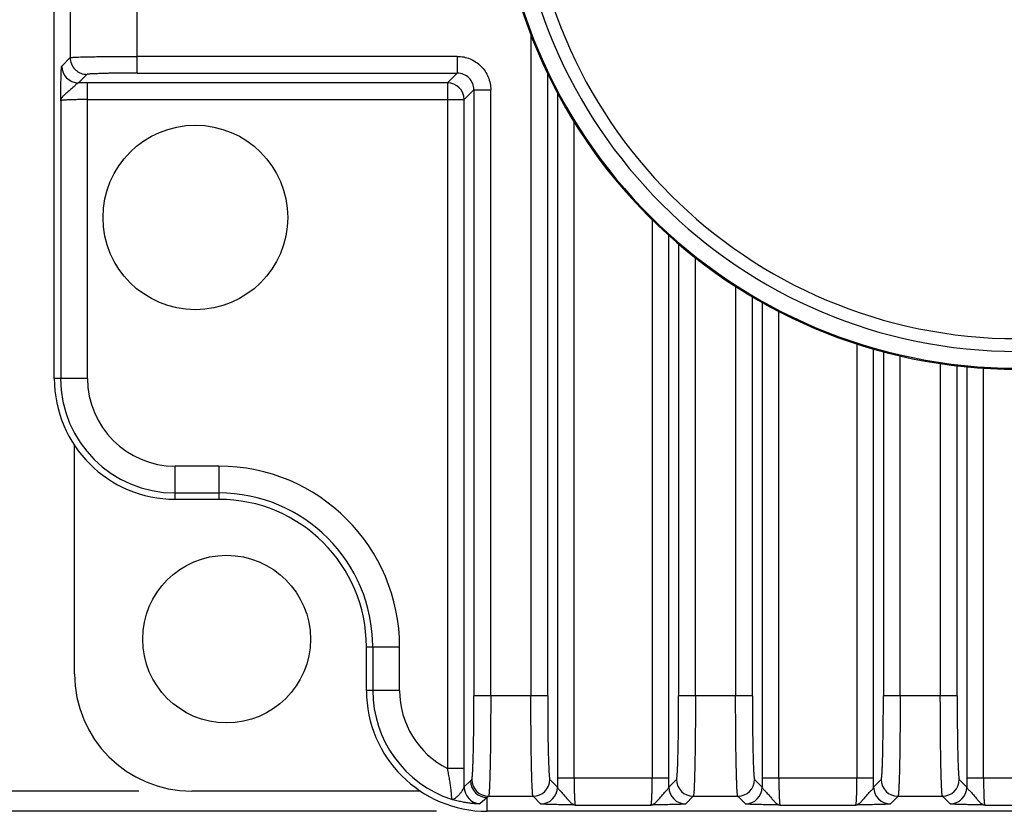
# Model space of a CAD drawing. Header units: inches. Extents: x 0 to 34, y 0 to 22.
# Tile 4 of 51: x 4.6 to 5.8, y 6.2 to 7.1. Entities that reach past the tile are written whole.
import ezdxf

# ---------------------------------------------------------------- set-up
doc = ezdxf.new("R2010")
doc.units = ezdxf.units.IN
doc.header["$LTSCALE"] = 1.87
doc.header["$MEASUREMENT"] = 0
doc.layers.get('0').update_dxf_attribs({"linetype": 'CONTINUOUS'})
doc.layers.add('DIMENSIONS', color=7, linetype='CONTINUOUS')
doc.styles.get("Standard").update_dxf_attribs({"font": 'txt', "width": 0.8})
doc.dimstyles.new('DIMSTYLE_1', dxfattribs={"dimtxt": 0.125, "dimasz": 0.18, "dimexe": 0.18, "dimexo": 0.0625, "dimgap": 0.09, "dimtad": 0, "dimtih": 1, "dimtoh": 1, "dimdec": 1, "dimdsep": 46, "dimtxsty": 'STANDARD', "dimblk": '_FILLED', "dimblk1": '_FILLED', "dimblk2": '_FILLED', "dimcen": 0.09, "dimadec": 0, "dimazin": 0, "dimtp": 0.1, "dimtm": 0.1, "dimtfac": 1, "dimtdec": 1, "dimtofl": 0, "dimtmove": 0, "dimatfit": 3, "dimldrblk": '_FILLED', "dimfxl": 1, "dimtolj": 1, "dimarcsym": 0})

# ---------------------------------------------------------------- blocks, each defined once
blk = doc.blocks.new('_FILLED')
at = {"color": 0, "linetype": 'BYBLOCK'}
blk.add_solid([(0, 0), (-1, 0.1736), (-1, -0.1736)], dxfattribs=at)
blk = doc.blocks.new('*D15')
at = {"layer": 'DIMENSIONS', "color": 2, "linetype": 'CONTINUOUS'}
for p, q in [((4.7571, 8.3942), (3.7831, 8.3942)), ((3.9081, 8.3942), (3.9081, 7.5067)), ((3.9081, 6.1816), (3.9081, 7.0692)), ((4.7571, 6.1816), (3.7831, 6.1816))]:
    blk.add_line(p, q, dxfattribs=at)
at = {"layer": 'DIMENSIONS', "color": 2, "linetype": 'CONTINUOUS', "xscale": 0.18, "yscale": 0.18, "zscale": 0.18}
for p, rotation in [((3.9081, 8.3942), 90), ((3.9081, 6.1816), 270)]:
    blk.add_blockref('_FILLED', p, dxfattribs=dict(at, rotation=rotation))
at = {"layer": 'DIMENSIONS', "color": 2, "linetype": 'CONTINUOUS', "insert": (3.8081, 7.4442), "char_height": 0.125, "width": 0.6, "attachment_point": 2, "line_spacing_factor": 0.9}
blk.add_mtext('56.2\\P[2.21]', dxfattribs=at)
blk = doc.blocks.new('*D16')
at = {"layer": 'DIMENSIONS', "color": 2, "linetype": 'CONTINUOUS'}
for p, q in [((6.2074, 9.5099), (3.0331, 9.5099)), ((3.1581, 9.5099), (3.1581, 8.0527)), ((3.1581, 6.1579), (3.1581, 7.3964)), ((5.1064, 6.1579), (3.0331, 6.1579))]:
    blk.add_line(p, q, dxfattribs=at)
at = {"layer": 'DIMENSIONS', "color": 2, "linetype": 'CONTINUOUS', "xscale": 0.18, "yscale": 0.18, "zscale": 0.18}
for p, rotation in [((3.1581, 9.5099), 90), ((3.1581, 6.1579), 270)]:
    blk.add_blockref('_FILLED', p, dxfattribs=dict(at, rotation=rotation))
at = {"layer": 'DIMENSIONS', "color": 2, "linetype": 'CONTINUOUS', "insert": (3.1581, 7.9902), "char_height": 0.125, "width": 0.6, "attachment_point": 2, "line_spacing_factor": 0.9}
blk.add_mtext('85.5\\P[3.37]\\PMAX', dxfattribs=at)

msp = doc.modelspace()

# ---------------------------------------------------------------- linework, layer by layer
at = {"color": 7, "linetype": 'CONTINUOUS'}
for p, q in [((4.6581, 6.6659), (4.6581, 7.91)), ((4.7554, 7.0242), (4.7554, 7.1264)), ((4.6767, 7.1083), (4.6767, 7.0424)), ((5.2172, 7.0694), (5.2172, 6.2936)), ((4.6668, 7.0325), (4.6767, 7.0424)), ((5.1307, 7.0439), (4.7554, 7.0439)), ((5.1307, 7.0439), (5.1307, 7.0242)), ((4.6964, 7.0227), (4.6865, 7.0128)), ((4.7554, 7.0242), (5.1307, 7.0242)), ((5.1193, 7.0128), (5.1307, 7.0242)), ((5.2369, 6.2936), (5.2369, 7.0237)), ((4.697, 6.6659), (4.697, 7.0128)), ((5.1193, 7.0128), (4.697, 7.0128)), ((5.1193, 7.0128), (5.1193, 6.2081)), ((5.1504, 7.0045), (5.139, 6.9931)), ((5.1504, 7.0045), (5.1701, 7.0045)), ((5.1504, 7.0045), (5.1504, 6.2936)), ((5.1701, 6.2936), (5.1701, 7.0045)), ((5.2483, 7.0012), (5.2483, 6.1968)), ((4.6656, 6.9918), (4.6656, 6.6659)), ((4.697, 6.9931), (5.139, 6.9931)), ((5.139, 6.2081), (5.139, 6.9931)), ((5.2679, 6.1968), (5.2679, 6.9671)), ((5.3595, 6.8522), (5.3595, 6.1968)), ((5.3792, 6.1968), (5.3792, 6.8337)), ((5.3905, 6.8236), (5.3905, 6.2936)), ((5.4102, 6.2936), (5.4102, 6.8074)), ((5.4574, 6.7738), (5.4574, 6.2936)), ((5.477, 6.2936), (5.477, 6.7617)), ((5.4884, 6.7552), (5.4884, 6.1968)), ((5.5081, 6.1968), (5.5081, 6.7446)), ((5.5997, 6.7065), (5.5997, 6.1968)), ((5.6193, 6.1968), (5.6193, 6.7005)), ((5.6307, 6.6973), (5.6307, 6.2936)), ((5.6504, 6.2936), (5.6504, 6.6923)), ((5.6975, 6.6834), (5.6975, 6.2936)), ((5.7172, 6.2936), (5.7172, 6.6808)), ((5.7286, 6.6796), (5.7286, 6.1968)), ((5.7482, 6.1968), (5.7482, 6.678)), ((4.697, 6.6659), (4.6581, 6.6659)), ((4.6818, 6.3194), (4.6818, 6.5874)), ((4.8511, 6.563), (4.7999, 6.563)), ((4.7999, 6.524), (4.7999, 6.563)), ((4.8511, 6.563), (4.8511, 6.524)), ((4.7999, 6.5315), (4.8511, 6.5315)), ((4.8511, 6.524), (4.7999, 6.524)), ((5.0243, 6.3509), (5.0632, 6.3509)), ((5.0243, 6.2997), (5.0243, 6.3509)), ((5.0317, 6.3509), (5.0317, 6.2997)), ((5.0632, 6.2997), (5.0632, 6.3509)), ((5.0632, 6.2997), (5.0243, 6.2997)), ((5.2369, 6.2936), (5.1504, 6.2936)), ((5.477, 6.2936), (5.3905, 6.2936)), ((5.7172, 6.2936), (5.6307, 6.2936)), ((5.139, 6.2081), (5.1193, 6.2081)), ((5.1389, 6.1865), (5.1464, 6.1937)), ((5.1464, 6.1937), (5.1479, 6.1952)), ((5.2394, 6.1952), (5.2483, 6.1863)), ((5.3792, 6.1968), (5.2483, 6.1968)), ((5.3792, 6.1863), (5.388, 6.1952)), ((5.4796, 6.1952), (5.4884, 6.1863)), ((5.6193, 6.1968), (5.4884, 6.1968)), ((5.6193, 6.1863), (5.6282, 6.1952)), ((5.7197, 6.1952), (5.7286, 6.1863)), ((5.8477, 6.1968), (5.7286, 6.1968)), ((5.0876, 6.1816), (4.8196, 6.1816)), ((5.1661, 6.174), (5.1573, 6.1668)), ((5.1676, 6.1755), (5.1661, 6.174)), ((5.1661, 6.1579), (5.1661, 6.174)), ((5.1676, 6.1755), (5.2197, 6.1755)), ((5.2286, 6.1666), (5.2197, 6.1755)), ((5.4077, 6.1755), (5.3988, 6.1666)), ((5.4077, 6.1755), (5.4599, 6.1755)), ((5.4688, 6.1666), (5.4599, 6.1755)), ((5.6479, 6.1755), (5.639, 6.1666)), ((5.6479, 6.1755), (5.7, 6.1755)), ((5.7089, 6.1666), (5.7, 6.1755)), ((6.4102, 6.1579), (5.1661, 6.1579)), ((5.2692, 6.1653), (5.3582, 6.1653)), ((5.5094, 6.1653), (5.5984, 6.1653)), ((5.7496, 6.1653), (5.8267, 6.1653))]:
    msp.add_line(p, q, dxfattribs=at)
for centre, radius in [((4.8236, 6.8548), 0.1083), ((4.8602, 6.36), 0.0984)]:
    msp.add_circle(centre, radius, dxfattribs=at)
for centre, radius, start, end in [((5.7881, 7.2879), 0.6113, 180, 360), ((5.7881, 7.2879), 0.61, 180, 360), ((5.7881, 7.2879), 0.5903, 180, 360), ((5.7881, 7.2879), 0.5753, 180, 360), ((4.6865, 7.0325), 0.0197, 180.0465, 269.9535), ((5.1307, 7.0045), 0.0197, 359.9383, 90.0617), ((4.697, 5.0887), 1.9241, 89.9992, 90.3128), ((5.1193, 6.9931), 0.0197, 0.0472, 89.9528), ((4.7999, 6.6659), 0.1418, 180, 270), ((4.7999, 6.6659), 0.1344, 180, 270), ((4.7999, 6.6659), 0.1029, 180, 270), ((4.8511, 6.3509), 0.2121, 0, 90), ((4.8511, 6.3509), 0.1806, 0, 90), ((4.8511, 6.3509), 0.1731, 0, 90), ((4.8196, 6.3194), 0.1378, 180, 270), ((5.1661, 6.2997), 0.1418, 180, 270), ((5.1661, 6.2997), 0.1344, 180, 251.8299), ((5.1661, 6.2997), 0.1029, 180, 242.9855), ((2.9288, 6.2078), 2.2103, 359.4473, 0.0068), ((5.1661, 6.1937), 0.0197, 180.0465, 269.9535), ((5.1676, 6.1952), 0.0197, 180.0696, 269.9304), ((5.2197, 6.1952), 0.0197, 270.0696, 359.9304), ((7.1724, 6.1968), 1.9241, 179.9992, 180.3128), ((3.4474, 6.1968), 1.9317, 359.6878, 0.0002), ((5.4077, 6.1952), 0.0197, 180.0696, 269.9304), ((5.4599, 6.1952), 0.0197, 270.0696, 359.9304), ((7.4126, 6.1968), 1.9241, 179.9992, 180.3128), ((3.6876, 6.1968), 1.9317, 359.6878, 0.0002), ((5.6479, 6.1952), 0.0197, 180.0696, 269.9304), ((5.7, 6.1952), 0.0197, 270.0696, 359.9304), ((7.6527, 6.1968), 1.9241, 179.9992, 180.3128), ((5.1586, 6.1865), 0.0197, 180.0434, 266.177), ((5.2286, 6.1863), 0.0197, 270.0465, 359.9535), ((5.3988, 6.1863), 0.0197, 180.0465, 269.9535), ((5.4687, 6.1863), 0.0197, 270.0465, 359.9535), ((5.639, 6.1863), 0.0197, 180.0465, 269.9535), ((5.7089, 6.1863), 0.0197, 270.0465, 359.9535)]:
    msp.add_arc(centre, radius, start, end, dxfattribs=at)
for points, knots in [([(4.6767, 7.0424), (4.6768, 7.0424), (4.677, 7.0425), (4.6774, 7.0425), (4.6779, 7.0426), (4.6786, 7.0427), (4.6796, 7.0427), (4.6811, 7.0428), (4.6835, 7.043), (4.6869, 7.0431), (4.6909, 7.0432), (4.6955, 7.0433), (4.7007, 7.0434), (4.7063, 7.0435), (4.7148, 7.0437), (4.7262, 7.0438), (4.7405, 7.0438), (4.7504, 7.0439), (4.7554, 7.0439)], [0, 0, 0, 0, 0.002615, 0.007479, 0.01462, 0.024028, 0.035687, 0.049573, 0.083936, 0.126877, 0.177937, 0.236605, 0.302367, 0.374669, 0.452793, 0.62347, 0.808165, 1, 1, 1, 1]), ([(4.6767, 7.0424), (4.6767, 7.0399), (4.6777, 7.0347), (4.6814, 7.0292), (4.6856, 7.0258), (4.6901, 7.0234), (4.6939, 7.0227), (4.6964, 7.0227)], [0, 0, 0, 0, 0.23978, 0.499346, 0.631123, 0.760221, 1, 1, 1, 1]), ([(5.1307, 7.0439), (5.1358, 7.0439), (5.1462, 7.0418), (5.1593, 7.0331), (5.168, 7.02), (5.1701, 7.0096), (5.1701, 7.0045)], [0, 0, 0, 0, 0.249969, 0.5, 0.75003, 1, 1, 1, 1]), ([(4.6656, 6.9918), (4.6656, 6.9943), (4.6657, 6.9992), (4.6658, 7.0064), (4.6659, 7.0121), (4.666, 7.0164), (4.666, 7.0194), (4.6661, 7.0221), (4.6662, 7.0246), (4.6663, 7.0268), (4.6664, 7.0287), (4.6665, 7.03), (4.6666, 7.0309), (4.6666, 7.0314), (4.6667, 7.0318), (4.6667, 7.0321), (4.6668, 7.0323), (4.6668, 7.0324), (4.6668, 7.0325)], [0, 0, 0, 0, 0.182495, 0.360139, 0.527897, 0.606178, 0.679607, 0.747313, 0.808513, 0.862471, 0.908395, 0.945541, 0.96066, 0.973415, 0.983752, 0.99163, 0.997028, 1, 1, 1, 1]), ([(4.7554, 7.0242), (4.7517, 7.0242), (4.7442, 7.0242), (4.7335, 7.0241), (4.7249, 7.024), (4.7186, 7.0239), (4.7144, 7.0238), (4.7105, 7.0236), (4.707, 7.0235), (4.704, 7.0234), (4.7015, 7.0233), (4.6997, 7.0232), (4.6985, 7.0231), (4.6978, 7.023), (4.6973, 7.0229), (4.6969, 7.0228), (4.6966, 7.0228), (4.6964, 7.0227), (4.6964, 7.0227)], [0, 0, 0, 0, 0.191756, 0.376408, 0.547027, 0.625114, 0.697386, 0.763126, 0.821767, 0.872811, 0.915752, 0.950131, 0.964029, 0.975706, 0.985141, 0.992323, 0.997255, 1, 1, 1, 1]), ([(4.6865, 7.0128), (4.6862, 7.0128), (4.6855, 7.0124), (4.6844, 7.0116), (4.6831, 7.0104), (4.6816, 7.009), (4.68, 7.0075), (4.6776, 7.0053), (4.6746, 7.0028), (4.6717, 7.0003), (4.6696, 6.9984), (4.6679, 6.9967), (4.6663, 6.9946), (4.6656, 6.9927), (4.6656, 6.9918)], [0, 0, 0, 0, 0.032712, 0.078823, 0.137404, 0.205836, 0.281187, 0.360634, 0.521873, 0.673295, 0.741966, 0.804791, 0.912345, 1, 1, 1, 1]), ([(4.697, 6.9931), (4.695, 6.9931), (4.6911, 6.9931), (4.6853, 6.9931), (4.68, 6.9929), (4.676, 6.9928), (4.6731, 6.9927), (4.6712, 6.9926), (4.6696, 6.9925), (4.6683, 6.9924), (4.6672, 6.9922), (4.6665, 6.9921), (4.666, 6.992), (4.6658, 6.992), (4.6657, 6.9919), (4.6656, 6.9919), (4.6656, 6.9918)], [0, 0, 0, 0, 0.191498, 0.375875, 0.546282, 0.696403, 0.762088, 0.820696, 0.871691, 0.914611, 0.949078, 0.974811, 0.984353, 0.991679, 0.996833, 1, 1, 1, 1]), ([(5.1479, 6.1952), (5.1479, 6.1952), (5.148, 6.1953), (5.148, 6.1955), (5.1482, 6.196), (5.1483, 6.1967), (5.1484, 6.1976), (5.1485, 6.1987), (5.1486, 6.2001), (5.1487, 6.2017), (5.1489, 6.2042), (5.1491, 6.2079), (5.1493, 6.2129), (5.1495, 6.2187), (5.1497, 6.2251), (5.1498, 6.2322), (5.15, 6.2427), (5.1502, 6.257), (5.1504, 6.2749), (5.1504, 6.2873), (5.1504, 6.2936)], [0, 0, 0, 0, 0.00112, 0.002758, 0.007689, 0.014874, 0.024314, 0.035995, 0.049898, 0.066, 0.08428, 0.127226, 0.178282, 0.236936, 0.302678, 0.374954, 0.453046, 0.623648, 0.808257, 1, 1, 1, 1]), ([(5.1701, 6.2936), (5.1701, 6.286), (5.17, 6.2712), (5.1699, 6.2529), (5.1698, 6.2389), (5.1697, 6.2291), (5.1695, 6.2199), (5.1693, 6.2114), (5.1692, 6.2037), (5.169, 6.1968), (5.1688, 6.1908), (5.1686, 6.1863), (5.1684, 6.1833), (5.1683, 6.1814), (5.1682, 6.1798), (5.1681, 6.1784), (5.1679, 6.1773), (5.1678, 6.1764), (5.1677, 6.1759), (5.1676, 6.1756), (5.1676, 6.1755), (5.1676, 6.1755)], [0, 0, 0, 0, 0.191805, 0.376473, 0.463952, 0.547127, 0.625241, 0.697534, 0.763289, 0.821953, 0.873011, 0.915953, 0.934228, 0.950322, 0.964213, 0.975878, 0.985296, 0.992451, 0.997335, 0.998935, 1, 1, 1, 1]), ([(5.2197, 6.1755), (5.2197, 6.1755), (5.2196, 6.1756), (5.2196, 6.1759), (5.2195, 6.1764), (5.2193, 6.1773), (5.2192, 6.1784), (5.2191, 6.1798), (5.219, 6.1814), (5.2189, 6.1833), (5.2187, 6.1863), (5.2185, 6.1908), (5.2183, 6.1968), (5.2181, 6.2037), (5.2179, 6.2114), (5.2178, 6.2199), (5.2176, 6.2291), (5.2175, 6.2389), (5.2174, 6.2529), (5.2172, 6.2712), (5.2172, 6.286), (5.2172, 6.2936)], [0, 0, 0, 0, 0.001065, 0.002665, 0.007549, 0.014704, 0.024122, 0.035787, 0.049678, 0.065772, 0.084047, 0.126989, 0.178047, 0.236711, 0.302466, 0.37476, 0.452873, 0.536048, 0.623527, 0.808195, 1, 1, 1, 1]), ([(5.2369, 6.2936), (5.2369, 6.2873), (5.2369, 6.2749), (5.2371, 6.257), (5.2372, 6.2427), (5.2374, 6.2322), (5.2376, 6.2251), (5.2378, 6.2187), (5.238, 6.2129), (5.2382, 6.2079), (5.2384, 6.2042), (5.2385, 6.2017), (5.2387, 6.2001), (5.2388, 6.1987), (5.2389, 6.1976), (5.239, 6.1967), (5.2391, 6.196), (5.2392, 6.1955), (5.2393, 6.1953), (5.2394, 6.1952), (5.2394, 6.1952)], [0, 0, 0, 0, 0.191754, 0.376403, 0.54702, 0.625106, 0.697378, 0.763116, 0.821757, 0.872801, 0.915741, 0.93402, 0.950119, 0.964017, 0.975694, 0.98513, 0.992311, 0.997242, 0.99888, 1, 1, 1, 1]), ([(5.388, 6.1952), (5.3881, 6.1952), (5.3881, 6.1953), (5.3882, 6.1955), (5.3883, 6.196), (5.3884, 6.1967), (5.3885, 6.1976), (5.3887, 6.1987), (5.3888, 6.2001), (5.3889, 6.2017), (5.3891, 6.2042), (5.3892, 6.2079), (5.3895, 6.2129), (5.3896, 6.2187), (5.3898, 6.2251), (5.39, 6.2322), (5.3902, 6.2427), (5.3904, 6.257), (5.3905, 6.2749), (5.3905, 6.2873), (5.3905, 6.2936)], [0, 0, 0, 0, 0.00112, 0.002758, 0.007689, 0.014874, 0.024314, 0.035995, 0.049898, 0.066, 0.08428, 0.127226, 0.178282, 0.236936, 0.302678, 0.374954, 0.453046, 0.623648, 0.808257, 1, 1, 1, 1]), ([(5.4102, 6.2936), (5.4102, 6.286), (5.4102, 6.2712), (5.4101, 6.2529), (5.4099, 6.2389), (5.4098, 6.2291), (5.4097, 6.2199), (5.4095, 6.2114), (5.4093, 6.2037), (5.4091, 6.1968), (5.4089, 6.1908), (5.4087, 6.1863), (5.4086, 6.1833), (5.4085, 6.1814), (5.4083, 6.1798), (5.4082, 6.1784), (5.4081, 6.1773), (5.408, 6.1764), (5.4079, 6.1759), (5.4078, 6.1756), (5.4077, 6.1755), (5.4077, 6.1755)], [0, 0, 0, 0, 0.191805, 0.376473, 0.463952, 0.547127, 0.62524, 0.697534, 0.763289, 0.821953, 0.873011, 0.915953, 0.934228, 0.950322, 0.964213, 0.975878, 0.985296, 0.992451, 0.997335, 0.998935, 1, 1, 1, 1]), ([(5.4599, 6.1755), (5.4599, 6.1755), (5.4598, 6.1756), (5.4597, 6.1759), (5.4596, 6.1764), (5.4595, 6.1773), (5.4594, 6.1784), (5.4593, 6.1798), (5.4591, 6.1814), (5.459, 6.1833), (5.4589, 6.1863), (5.4587, 6.1908), (5.4585, 6.1968), (5.4583, 6.2037), (5.4581, 6.2114), (5.4579, 6.2199), (5.4578, 6.2291), (5.4577, 6.2389), (5.4575, 6.2529), (5.4574, 6.2712), (5.4574, 6.286), (5.4574, 6.2936)], [0, 0, 0, 0, 0.001065, 0.002665, 0.007549, 0.014704, 0.024122, 0.035787, 0.049678, 0.065772, 0.084047, 0.126989, 0.178047, 0.236711, 0.302466, 0.37476, 0.452873, 0.536048, 0.623527, 0.808195, 1, 1, 1, 1]), ([(5.477, 6.2936), (5.477, 6.2873), (5.4771, 6.2749), (5.4772, 6.257), (5.4774, 6.2427), (5.4776, 6.2322), (5.4778, 6.2251), (5.4779, 6.2187), (5.4781, 6.2129), (5.4783, 6.2079), (5.4785, 6.2042), (5.4787, 6.2017), (5.4788, 6.2001), (5.4789, 6.1987), (5.4791, 6.1976), (5.4792, 6.1967), (5.4793, 6.196), (5.4794, 6.1955), (5.4795, 6.1953), (5.4795, 6.1952), (5.4796, 6.1952)], [0, 0, 0, 0, 0.191754, 0.376403, 0.54702, 0.625106, 0.697378, 0.763116, 0.821757, 0.872801, 0.915741, 0.93402, 0.950119, 0.964017, 0.975694, 0.98513, 0.992311, 0.997242, 0.99888, 1, 1, 1, 1]), ([(5.6282, 6.1952), (5.6282, 6.1952), (5.6283, 6.1953), (5.6284, 6.1955), (5.6285, 6.196), (5.6286, 6.1967), (5.6287, 6.1976), (5.6288, 6.1987), (5.6289, 6.2001), (5.6291, 6.2017), (5.6292, 6.2042), (5.6294, 6.2079), (5.6296, 6.2129), (5.6298, 6.2187), (5.63, 6.2251), (5.6301, 6.2322), (5.6303, 6.2427), (5.6305, 6.257), (5.6307, 6.2749), (5.6307, 6.2873), (5.6307, 6.2936)], [0, 0, 0, 0, 0.00112, 0.002758, 0.007689, 0.014874, 0.024314, 0.035995, 0.049898, 0.066, 0.08428, 0.127226, 0.178282, 0.236936, 0.302678, 0.374954, 0.453046, 0.623648, 0.808257, 1, 1, 1, 1]), ([(5.6504, 6.2936), (5.6504, 6.286), (5.6504, 6.2712), (5.6502, 6.2529), (5.6501, 6.2389), (5.65, 6.2291), (5.6498, 6.2199), (5.6497, 6.2114), (5.6495, 6.2037), (5.6493, 6.1968), (5.6491, 6.1908), (5.6489, 6.1863), (5.6487, 6.1833), (5.6486, 6.1814), (5.6485, 6.1798), (5.6484, 6.1784), (5.6483, 6.1773), (5.6481, 6.1764), (5.648, 6.1759), (5.6479, 6.1756), (5.6479, 6.1755), (5.6479, 6.1755)], [0, 0, 0, 0, 0.191805, 0.376473, 0.463952, 0.547127, 0.62524, 0.697534, 0.763289, 0.821953, 0.873011, 0.915953, 0.934228, 0.950322, 0.964213, 0.975878, 0.985296, 0.992451, 0.997335, 0.998935, 1, 1, 1, 1]), ([(5.7, 6.1755), (5.7, 6.1755), (5.7, 6.1756), (5.6999, 6.1759), (5.6998, 6.1764), (5.6996, 6.1773), (5.6995, 6.1784), (5.6994, 6.1798), (5.6993, 6.1814), (5.6992, 6.1833), (5.699, 6.1863), (5.6988, 6.1908), (5.6986, 6.1968), (5.6984, 6.2037), (5.6982, 6.2114), (5.6981, 6.2199), (5.6979, 6.2291), (5.6978, 6.2389), (5.6977, 6.2529), (5.6976, 6.2712), (5.6975, 6.286), (5.6975, 6.2936)], [0, 0, 0, 0, 0.001065, 0.002665, 0.007549, 0.014704, 0.024122, 0.035787, 0.049678, 0.065772, 0.084047, 0.126989, 0.178047, 0.236711, 0.302466, 0.37476, 0.452873, 0.536048, 0.623527, 0.808195, 1, 1, 1, 1]), ([(5.7172, 6.2936), (5.7172, 6.2873), (5.7172, 6.2749), (5.7174, 6.257), (5.7176, 6.2427), (5.7178, 6.2322), (5.7179, 6.2251), (5.7181, 6.2187), (5.7183, 6.2129), (5.7185, 6.2079), (5.7187, 6.2042), (5.7189, 6.2017), (5.719, 6.2001), (5.7191, 6.1987), (5.7192, 6.1976), (5.7193, 6.1967), (5.7194, 6.196), (5.7195, 6.1955), (5.7196, 6.1953), (5.7197, 6.1952), (5.7197, 6.1952)], [0, 0, 0, 0, 0.191754, 0.376403, 0.54702, 0.625106, 0.697378, 0.763116, 0.821757, 0.872801, 0.915741, 0.93402, 0.950119, 0.964017, 0.975694, 0.98513, 0.992311, 0.997242, 0.99888, 1, 1, 1, 1]), ([(5.1242, 6.172), (5.1242, 6.1721), (5.1242, 6.1722), (5.1242, 6.1723), (5.1243, 6.1726), (5.1243, 6.1729), (5.1243, 6.1734), (5.1243, 6.1739), (5.1243, 6.1746), (5.1242, 6.1756), (5.1241, 6.177), (5.124, 6.179), (5.1238, 6.1812), (5.1235, 6.1837), (5.1232, 6.1864), (5.1226, 6.1902), (5.1219, 6.1953), (5.1207, 6.2016), (5.1198, 6.2059), (5.1193, 6.2081)], [0, 0, 0, 0, 0.002589, 0.007373, 0.014513, 0.024223, 0.036658, 0.051508, 0.068751, 0.088374, 0.134358, 0.188709, 0.250609, 0.31915, 0.393395, 0.472404, 0.641099, 0.818685, 1, 1, 1, 1]), ([(5.2679, 6.1968), (5.2679, 6.1948), (5.2679, 6.1909), (5.268, 6.1851), (5.2681, 6.1798), (5.2683, 6.1757), (5.2684, 6.1728), (5.2685, 6.171), (5.2686, 6.1694), (5.2687, 6.1681), (5.2688, 6.167), (5.2689, 6.1663), (5.269, 6.1658), (5.2691, 6.1656), (5.2692, 6.1654), (5.2692, 6.1654), (5.2692, 6.1653)], [0, 0, 0, 0, 0.191498, 0.375875, 0.546282, 0.696403, 0.762088, 0.820696, 0.871691, 0.914611, 0.949078, 0.974811, 0.984353, 0.991679, 0.996833, 1, 1, 1, 1]), ([(5.3582, 6.1653), (5.3582, 6.1654), (5.3583, 6.1654), (5.3583, 6.1656), (5.3584, 6.1658), (5.3585, 6.1663), (5.3586, 6.167), (5.3587, 6.1681), (5.3588, 6.1694), (5.3589, 6.171), (5.359, 6.1728), (5.3592, 6.1757), (5.3593, 6.1798), (5.3594, 6.1851), (5.3595, 6.1909), (5.3595, 6.1948), (5.3595, 6.1968)], [0, 0, 0, 0, 0.003167, 0.008321, 0.015647, 0.025189, 0.050922, 0.085389, 0.128309, 0.179304, 0.237912, 0.303597, 0.453718, 0.624125, 0.808502, 1, 1, 1, 1]), ([(5.5081, 6.1968), (5.5081, 6.1948), (5.5081, 6.1909), (5.5082, 6.1851), (5.5083, 6.1798), (5.5084, 6.1757), (5.5086, 6.1728), (5.5087, 6.171), (5.5088, 6.1694), (5.5089, 6.1681), (5.509, 6.167), (5.5091, 6.1663), (5.5092, 6.1658), (5.5093, 6.1656), (5.5093, 6.1654), (5.5094, 6.1654), (5.5094, 6.1653)], [0, 0, 0, 0, 0.191498, 0.375875, 0.546282, 0.696403, 0.762088, 0.820696, 0.871691, 0.914611, 0.949078, 0.974811, 0.984353, 0.991679, 0.996833, 1, 1, 1, 1]), ([(5.5984, 6.1653), (5.5984, 6.1654), (5.5984, 6.1654), (5.5985, 6.1656), (5.5986, 6.1658), (5.5986, 6.1663), (5.5988, 6.167), (5.5989, 6.1681), (5.599, 6.1694), (5.5991, 6.171), (5.5992, 6.1728), (5.5993, 6.1757), (5.5995, 6.1798), (5.5996, 6.1851), (5.5996, 6.1909), (5.5997, 6.1948), (5.5997, 6.1968)], [0, 0, 0, 0, 0.003167, 0.008321, 0.015647, 0.025189, 0.050922, 0.085389, 0.128309, 0.179304, 0.237912, 0.303597, 0.453718, 0.624125, 0.808502, 1, 1, 1, 1]), ([(5.7482, 6.1968), (5.7482, 6.1948), (5.7483, 6.1909), (5.7483, 6.1851), (5.7485, 6.1798), (5.7486, 6.1757), (5.7487, 6.1728), (5.7488, 6.171), (5.7489, 6.1694), (5.749, 6.1681), (5.7492, 6.167), (5.7493, 6.1663), (5.7494, 6.1658), (5.7494, 6.1656), (5.7495, 6.1654), (5.7495, 6.1654), (5.7496, 6.1653)], [0, 0, 0, 0, 0.191498, 0.375875, 0.546282, 0.696403, 0.762088, 0.820696, 0.871691, 0.914611, 0.949078, 0.974811, 0.984353, 0.991679, 0.996833, 1, 1, 1, 1]), ([(5.1242, 6.172), (5.1245, 6.172), (5.1251, 6.1719), (5.1261, 6.1721), (5.1271, 6.1725), (5.1282, 6.1731), (5.1292, 6.1739), (5.1307, 6.1751), (5.1326, 6.177), (5.1347, 6.1794), (5.1367, 6.1818), (5.1382, 6.1841), (5.1389, 6.1857), (5.1389, 6.1865)], [0, 0, 0, 0, 0.043449, 0.089126, 0.13887, 0.193841, 0.25438, 0.320163, 0.463836, 0.615612, 0.763344, 0.894329, 1, 1, 1, 1]), ([(5.2483, 6.1863), (5.2483, 6.186), (5.2487, 6.1852), (5.2495, 6.1841), (5.2507, 6.1828), (5.2521, 6.1814), (5.2536, 6.1798), (5.2558, 6.1774), (5.2583, 6.1744), (5.2608, 6.1715), (5.2627, 6.1694), (5.2644, 6.1677), (5.2665, 6.1661), (5.2684, 6.1654), (5.2692, 6.1653)], [0, 0, 0, 0, 0.032739, 0.078845, 0.137413, 0.205851, 0.2812, 0.360636, 0.521881, 0.6733, 0.741969, 0.804797, 0.912379, 1, 1, 1, 1]), ([(5.3582, 6.1653), (5.3591, 6.1654), (5.361, 6.1661), (5.363, 6.1677), (5.3647, 6.1694), (5.3667, 6.1715), (5.3691, 6.1744), (5.3717, 6.1774), (5.3738, 6.1798), (5.3754, 6.1814), (5.3768, 6.1828), (5.3779, 6.1841), (5.3788, 6.1852), (5.3791, 6.186), (5.3792, 6.1863)], [0, 0, 0, 0, 0.087649, 0.195208, 0.258037, 0.326706, 0.478127, 0.639368, 0.718815, 0.794165, 0.862595, 0.921168, 0.967281, 1, 1, 1, 1]), ([(5.4884, 6.1863), (5.4885, 6.186), (5.4888, 6.1852), (5.4897, 6.1841), (5.4908, 6.1828), (5.4922, 6.1814), (5.4938, 6.1798), (5.4959, 6.1774), (5.4985, 6.1744), (5.5009, 6.1715), (5.5028, 6.1694), (5.5045, 6.1677), (5.5066, 6.1661), (5.5085, 6.1654), (5.5094, 6.1653)], [0, 0, 0, 0, 0.032739, 0.078845, 0.137413, 0.205851, 0.2812, 0.360636, 0.521881, 0.6733, 0.741969, 0.804797, 0.912379, 1, 1, 1, 1]), ([(5.5984, 6.1653), (5.5992, 6.1654), (5.6011, 6.1661), (5.6032, 6.1677), (5.6049, 6.1694), (5.6068, 6.1715), (5.6093, 6.1744), (5.6118, 6.1774), (5.614, 6.1798), (5.6155, 6.1814), (5.6169, 6.1828), (5.6181, 6.1841), (5.6189, 6.1852), (5.6193, 6.186), (5.6193, 6.1863)], [0, 0, 0, 0, 0.087617, 0.195201, 0.258031, 0.326701, 0.47812, 0.639366, 0.718804, 0.794149, 0.862591, 0.921154, 0.967264, 1, 1, 1, 1]), ([(5.7286, 6.1863), (5.7286, 6.186), (5.729, 6.1852), (5.7298, 6.1841), (5.731, 6.1828), (5.7324, 6.1814), (5.7339, 6.1798), (5.7361, 6.1774), (5.7386, 6.1744), (5.7411, 6.1715), (5.743, 6.1694), (5.7447, 6.1677), (5.7468, 6.1661), (5.7487, 6.1654), (5.7496, 6.1653)], [0, 0, 0, 0, 0.032712, 0.078823, 0.137404, 0.205836, 0.281187, 0.360634, 0.521873, 0.673295, 0.741966, 0.804791, 0.912345, 1, 1, 1, 1]), ([(5.1573, 6.1668), (5.1573, 6.1668), (5.1572, 6.1668), (5.157, 6.1667), (5.1567, 6.1667), (5.1562, 6.1667), (5.1553, 6.1667), (5.1541, 6.1667), (5.1526, 6.1667), (5.1508, 6.1669), (5.1488, 6.167), (5.1458, 6.1673), (5.1416, 6.1679), (5.1361, 6.1689), (5.1302, 6.1703), (5.1262, 6.1714), (5.1242, 6.172)], [0, 0, 0, 0, 0.003215, 0.008833, 0.01693, 0.027474, 0.055651, 0.092717, 0.137914, 0.190508, 0.249879, 0.315475, 0.462884, 0.628262, 0.808582, 1, 1, 1, 1]), ([(5.2692, 6.1653), (5.2668, 6.1654), (5.2619, 6.1654), (5.2547, 6.1656), (5.249, 6.1657), (5.2446, 6.1658), (5.2417, 6.1658), (5.2389, 6.1659), (5.2365, 6.166), (5.2343, 6.1661), (5.2324, 6.1662), (5.2311, 6.1663), (5.2302, 6.1663), (5.2297, 6.1664), (5.2293, 6.1664), (5.229, 6.1665), (5.2287, 6.1666), (5.2286, 6.1666), (5.2286, 6.1666)], [0, 0, 0, 0, 0.182495, 0.360139, 0.527897, 0.606178, 0.679607, 0.747313, 0.808513, 0.862471, 0.908395, 0.945541, 0.96066, 0.973415, 0.983752, 0.99163, 0.997028, 1, 1, 1, 1]), ([(5.3988, 6.1666), (5.3988, 6.1666), (5.3987, 6.1666), (5.3985, 6.1665), (5.3982, 6.1664), (5.3977, 6.1664), (5.3972, 6.1663), (5.3964, 6.1663), (5.395, 6.1662), (5.3932, 6.1661), (5.391, 6.166), (5.3885, 6.1659), (5.3858, 6.1658), (5.3828, 6.1658), (5.3785, 6.1657), (5.3727, 6.1656), (5.3656, 6.1654), (5.3607, 6.1654), (5.3582, 6.1653)], [0, 0, 0, 0, 0.002972, 0.00837, 0.016248, 0.026585, 0.03934, 0.054459, 0.091605, 0.137529, 0.191487, 0.252687, 0.320393, 0.393822, 0.472103, 0.639861, 0.817505, 1, 1, 1, 1]), ([(5.5094, 6.1653), (5.5069, 6.1654), (5.502, 6.1654), (5.4949, 6.1656), (5.4891, 6.1657), (5.4848, 6.1658), (5.4818, 6.1658), (5.4791, 6.1659), (5.4766, 6.166), (5.4744, 6.1661), (5.4726, 6.1662), (5.4712, 6.1663), (5.4704, 6.1663), (5.4698, 6.1664), (5.4694, 6.1664), (5.4691, 6.1665), (5.4689, 6.1666), (5.4688, 6.1666), (5.4688, 6.1666)], [0, 0, 0, 0, 0.182495, 0.360139, 0.527897, 0.606178, 0.679607, 0.747313, 0.808513, 0.862471, 0.908395, 0.945541, 0.96066, 0.973415, 0.983752, 0.99163, 0.997028, 1, 1, 1, 1]), ([(5.639, 6.1666), (5.639, 6.1666), (5.6388, 6.1666), (5.6386, 6.1665), (5.6383, 6.1664), (5.6379, 6.1664), (5.6374, 6.1663), (5.6365, 6.1663), (5.6352, 6.1662), (5.6333, 6.1661), (5.6311, 6.166), (5.6287, 6.1659), (5.6259, 6.1658), (5.6229, 6.1658), (5.6186, 6.1657), (5.6129, 6.1656), (5.6057, 6.1654), (5.6008, 6.1654), (5.5984, 6.1653)], [0, 0, 0, 0, 0.002972, 0.00837, 0.016248, 0.026585, 0.03934, 0.054459, 0.091605, 0.137529, 0.191487, 0.252687, 0.320393, 0.393822, 0.472103, 0.639861, 0.817505, 1, 1, 1, 1]), ([(5.7496, 6.1653), (5.7471, 6.1654), (5.7422, 6.1654), (5.735, 6.1656), (5.7293, 6.1657), (5.725, 6.1658), (5.722, 6.1658), (5.7192, 6.1659), (5.7168, 6.166), (5.7146, 6.1661), (5.7127, 6.1662), (5.7114, 6.1663), (5.7105, 6.1663), (5.71, 6.1664), (5.7096, 6.1664), (5.7093, 6.1665), (5.7091, 6.1666), (5.7089, 6.1666), (5.7089, 6.1666)], [0, 0, 0, 0, 0.182495, 0.360139, 0.527897, 0.606178, 0.679607, 0.747313, 0.808513, 0.862471, 0.908395, 0.945541, 0.96066, 0.973415, 0.983752, 0.99163, 0.997028, 1, 1, 1, 1])]:
    msp.add_open_spline(points, degree=3, knots=knots, dxfattribs=at)

# ---------------------------------------------------------------- dimensions: what is measured, and where the dimension line sits
at = {"layer": 'DIMENSIONS', "color": 2, "linetype": 'CONTINUOUS'}
dim = msp.add_linear_dim(base=(3.1581, 6.1579), p1=(6.2074, 9.5099), p2=(5.1064, 6.1579), angle=270, text='85.5\\P[3.37]\\PMAX', dimstyle='DIMSTYLE_1', dxfattribs=at)
dim.commit()
dim.dimension.update_dxf_attribs({"geometry": '*D16', "text_midpoint": (2.8581, 7.7245), "dimtype": 160})
dim = msp.add_linear_dim(base=(3.9081, 8.3942), p1=(4.7571, 6.1816), p2=(4.7571, 8.3942), angle=90, dimstyle='DIMSTYLE_1', dxfattribs=at)
dim.commit()
dim.dimension.update_dxf_attribs({"geometry": '*D15', "text_midpoint": (3.7831, 7.2879), "dimtype": 160})

doc.saveas('drawing.dxf')
